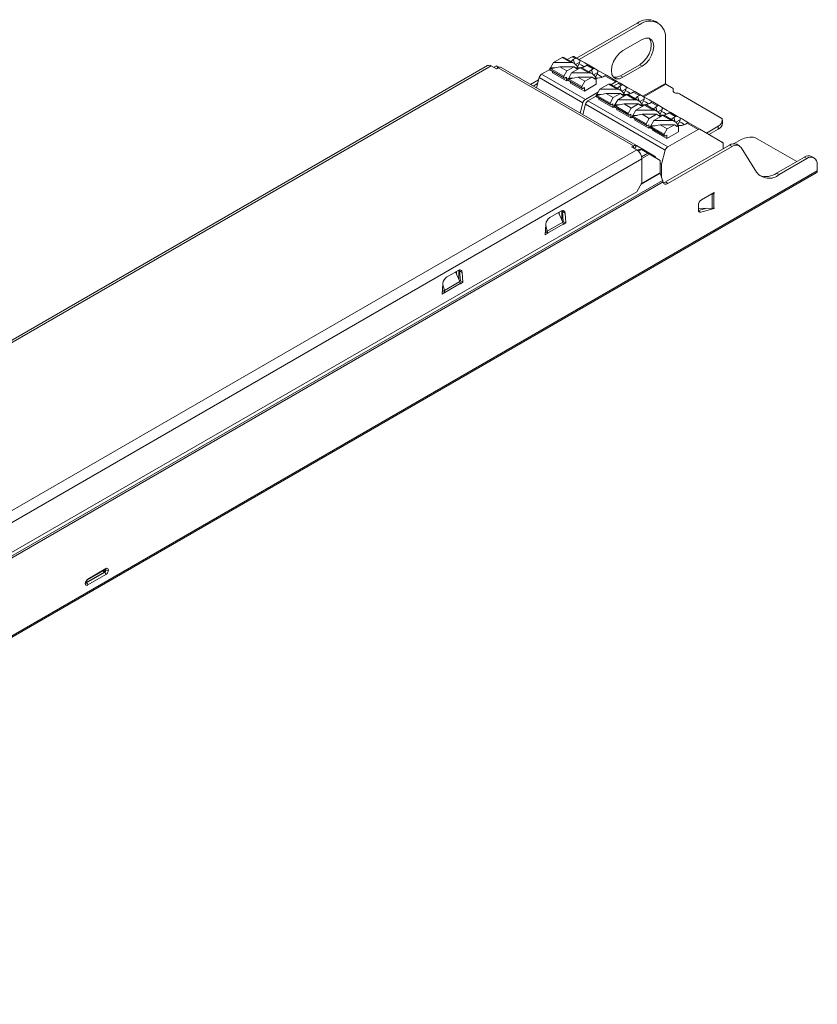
# Model space of a CAD drawing. Header units: millimetres. Extents: x -7 to 212, y -263 to -127.
# Tile 2 of 2: x 102 to 212, y -263 to -127. Entities that reach past the tile are written whole.
import ezdxf

# ---------------------------------------------------------------- set-up
doc = ezdxf.new("R2010")
doc.units = ezdxf.units.MM

msp = doc.modelspace()

# ---------------------------------------------------------------- linework, layer by layer
at = {"color": 7, "linetype": 'Continuous', "lineweight": 15}
for p, q in [((187.14, -127.62), (178.82, -132.42)), ((187.5, -127.82), (179.17, -132.63)), ((187.14, -127.62), (187.5, -127.82)), ((190, -127.57), (189.64, -127.37)), ((185.2, -131.39), (187.85, -129.86)), ((191.03, -129.86), (191.03, -135.9)), ((176.86, -132.35), (175.66, -133.04)), ((178.06, -133.04), (176.86, -132.35)), ((178.54, -133.18), (177.06, -132.33)), ((177.54, -132.61), (178.2, -132.23)), ((178.62, -132.48), (178.2, -132.23)), ((178.38, -132.62), (178.62, -132.48)), ((178.45, -132.21), (178.93, -132.48)), ((178.93, -132.48), (179.28, -132.69)), ((166.6, -133.46), (16.91, -219.87)), ((167.1, -133.51), (17.41, -219.92)), ((167.1, -133.51), (167.81, -133.92)), ((167.43, -133.7), (167.81, -133.47)), ((167.81, -133.47), (168.07, -133.76)), ((167.81, -133.47), (168.15, -133.67)), ((168.07, -133.77), (167.81, -133.92)), ((168.07, -133.77), (186.64, -144.49)), ((168.15, -133.67), (168.19, -133.71)), ((168.47, -133.73), (187.04, -144.45)), ((174.02, -134.64), (175.16, -133.98)), ((175.26, -133.76), (175.16, -133.82)), ((177.07, -134.92), (175.16, -133.82)), ((175.16, -133.82), (175.16, -133.98)), ((177.07, -135.09), (175.16, -133.98)), ((175.66, -133.04), (175.26, -133.76)), ((175.26, -133.88), (176.51, -133.62)), ((175.82, -133.76), (175.26, -133.76)), ((178.06, -133.04), (175.66, -133.04)), ((177.5, -134.19), (176.51, -133.62)), ((178.48, -133.62), (176.51, -133.62)), ((177.5, -134.19), (178.48, -133.62)), ((179.34, -133.78), (178.14, -134.47)), ((178.48, -133.62), (178.88, -133.88)), ((179.26, -132.97), (178.69, -133.29)), ((179.02, -133.76), (178.7, -133.76)), ((178.88, -133.88), (179.05, -133.78)), ((179.02, -133.76), (178.89, -133.52)), ((178.95, -133.63), (179.19, -133.21)), ((179.05, -133.78), (179.02, -133.76)), ((179.05, -133.94), (179.05, -133.78)), ((180.53, -134.47), (179.34, -133.78)), ((181.01, -134.61), (179.54, -133.76)), ((180.25, -133.42), (180.01, -133.56)), ((181.1, -133.91), (180.25, -133.42)), ((180.45, -133.36), (181.4, -133.91)), ((180.86, -134.05), (181.1, -133.91)), ((181.4, -133.91), (181.76, -134.12)), ((187.5, -133.33), (184.84, -134.86)), ((187.85, -133.54), (185.2, -135.07)), ((187.5, -133.33), (187.85, -133.54)), ((173.31, -136.53), (173.69, -135.1)), ((179.7, -138.57), (173.69, -135.1)), ((174.02, -134.64), (180.03, -138.11)), ((175.21, -134.08), (177.11, -135.18)), ((175.52, -134.26), (175.52, -134.43)), ((177.43, -135.54), (175.52, -134.43)), ((177.07, -134.92), (177.5, -134.19)), ((177.07, -135.09), (177.07, -134.92)), ((177.21, -135.17), (177.43, -135.05)), ((177.43, -135.54), (177.43, -135.05)), ((177.74, -135.19), (177.64, -135.25)), ((179.55, -136.35), (177.64, -135.25)), ((177.64, -135.25), (177.64, -135.41)), ((178.14, -134.47), (177.74, -135.19)), ((177.74, -135.31), (178.99, -135.05)), ((178.3, -135.19), (177.74, -135.19)), ((180.53, -134.47), (178.14, -134.47)), ((179.97, -135.62), (178.99, -135.05)), ((180.96, -135.05), (178.99, -135.05)), ((179.97, -135.62), (180.96, -135.05)), ((180.96, -135.05), (181.36, -135.31)), ((181.17, -134.72), (181.73, -134.4)), ((181.5, -135.19), (181.18, -135.19)), ((181.36, -135.31), (181.53, -135.21)), ((181.5, -135.19), (181.37, -134.95)), ((181.67, -134.64), (181.43, -135.06)), ((181.53, -135.21), (181.5, -135.19)), ((181.53, -136.03), (181.53, -135.21)), ((182.48, -134.99), (182.72, -134.85)), ((182.72, -134.85), (184.21, -135.7)), ((182.92, -134.79), (184.46, -135.68)), ((184.84, -134.86), (185.2, -135.07)), ((173.6, -135.43), (172.51, -136.06)), ((173.47, -135.92), (172.86, -136.27)), ((177.64, -135.41), (177.43, -135.54)), ((179.55, -136.52), (177.64, -135.41)), ((177.68, -135.51), (179.59, -136.61)), ((177.99, -135.69), (177.99, -135.86)), ((179.9, -136.96), (177.99, -135.86)), ((179.55, -136.35), (179.97, -135.62)), ((179.55, -136.52), (179.55, -136.35)), ((179.69, -136.6), (179.9, -136.47)), ((181.53, -136.03), (179.9, -136.96)), ((179.9, -136.96), (179.9, -136.47)), ((182.03, -136.72), (181.63, -137.44)), ((183.22, -136.03), (182.03, -136.72)), ((184.42, -136.72), (182.03, -136.72)), ((184.42, -136.72), (183.22, -136.03)), ((184.9, -136.86), (183.42, -136.01)), ((184.21, -135.7), (183.55, -136.08)), ((183.91, -136.28), (184.56, -135.91)), ((184.46, -135.68), (184.81, -135.88)), ((184.99, -136.15), (184.56, -135.91)), ((184.75, -136.29), (184.99, -136.15)), ((184.81, -135.88), (185.29, -136.16)), ((185.62, -136.64), (185.06, -136.97)), ((185.29, -136.16), (185.65, -136.36)), ((191.1, -136.02), (192.09, -136.59)), ((192.09, -136.59), (192.09, -136.96)), ((181.83, -137.08), (180.03, -138.11)), ((180.39, -138.32), (181.53, -137.66)), ((181.63, -137.44), (181.53, -137.5)), ((183.44, -138.6), (181.53, -137.5)), ((181.53, -137.5), (181.53, -137.66)), ((183.44, -138.76), (181.53, -137.66)), ((181.57, -137.75), (183.48, -138.85)), ((181.63, -137.55), (182.88, -137.29)), ((182.18, -137.44), (181.63, -137.44)), ((181.88, -137.93), (181.88, -138.11)), ((183.86, -137.86), (182.88, -137.29)), ((184.85, -137.29), (182.88, -137.29)), ((183.44, -138.6), (183.86, -137.86)), ((183.86, -137.86), (184.85, -137.29)), ((185.7, -137.45), (184.5, -138.15)), ((184.85, -137.29), (185.25, -137.55)), ((185.39, -137.44), (185.07, -137.44)), ((185.39, -137.44), (185.25, -137.2)), ((185.25, -137.55), (185.42, -137.45)), ((185.32, -137.31), (185.56, -136.89)), ((185.42, -137.45), (185.39, -137.44)), ((185.42, -137.62), (185.42, -137.45)), ((186.9, -138.15), (185.7, -137.45)), ((187.37, -138.29), (185.9, -137.43)), ((186.61, -137.09), (186.37, -137.23)), ((187.46, -137.58), (186.61, -137.09)), ((186.81, -137.04), (187.76, -137.59)), ((187.22, -137.72), (187.46, -137.58)), ((187.53, -138.4), (188.1, -138.07)), ((187.76, -137.59), (188.12, -137.79)), ((198.81, -140.71), (192.96, -137.33)), ((179.7, -138.57), (179.32, -140)), ((179.68, -140.2), (180.06, -138.78)), ((191.02, -145.1), (180.06, -138.78)), ((180.39, -138.32), (191.35, -144.64)), ((183.79, -139.21), (181.88, -138.11)), ((183.44, -138.76), (183.44, -138.6)), ((183.58, -138.84), (183.79, -138.72)), ((183.79, -139.21), (183.79, -138.72)), ((184, -139.09), (183.79, -139.21)), ((184.1, -138.87), (184, -138.92)), ((185.91, -140.03), (184, -138.92)), ((184, -138.92), (184, -139.09)), ((185.91, -140.19), (184, -139.09)), ((184.04, -139.18), (185.95, -140.28)), ((184.5, -138.15), (184.1, -138.87)), ((184.1, -138.98), (185.35, -138.72)), ((184.66, -138.87), (184.1, -138.87)), ((184.36, -139.36), (184.36, -139.54)), ((186.9, -138.15), (184.5, -138.15)), ((186.34, -139.29), (185.35, -138.72)), ((187.32, -138.72), (185.35, -138.72)), ((185.91, -140.03), (186.34, -139.29)), ((186.34, -139.29), (187.32, -138.72)), ((188.17, -138.88), (186.98, -139.57)), ((187.32, -138.72), (187.72, -138.98)), ((187.86, -138.87), (187.54, -138.87)), ((187.72, -138.98), (187.89, -138.88)), ((187.86, -138.87), (187.73, -138.63)), ((188.03, -138.32), (187.79, -138.74)), ((187.89, -138.88), (187.86, -138.87)), ((187.89, -139.05), (187.89, -138.88)), ((189.37, -139.57), (188.17, -138.88)), ((189.85, -139.71), (188.37, -138.86)), ((189.09, -138.52), (188.85, -138.66)), ((189.94, -139.01), (189.09, -138.52)), ((189.29, -138.46), (190.24, -139.01)), ((189.7, -139.15), (189.94, -139.01)), ((190.24, -139.01), (190.6, -139.22)), ((186.27, -140.64), (184.36, -139.54)), ((185.91, -140.19), (185.91, -140.03)), ((186.05, -140.27), (186.27, -140.15)), ((186.27, -140.64), (186.27, -140.15)), ((186.48, -140.52), (186.27, -140.64)), ((186.58, -140.3), (186.48, -140.35)), ((188.39, -141.45), (186.48, -140.35)), ((186.48, -140.35), (186.48, -140.52)), ((188.39, -141.62), (186.48, -140.52)), ((186.52, -140.61), (188.43, -141.71)), ((186.98, -139.57), (186.58, -140.3)), ((186.58, -140.41), (187.83, -140.15)), ((187.13, -140.3), (186.58, -140.3)), ((189.37, -139.57), (186.98, -139.57)), ((188.81, -140.72), (187.83, -140.15)), ((189.8, -140.15), (187.83, -140.15)), ((188.39, -141.45), (188.81, -140.72)), ((188.81, -140.72), (189.8, -140.15)), ((190.65, -140.31), (189.45, -141)), ((189.8, -140.15), (190.2, -140.41)), ((190.01, -139.83), (190.57, -139.5)), ((190.34, -140.3), (190.02, -140.3)), ((190.34, -140.3), (190.2, -140.05)), ((190.2, -140.41), (190.37, -140.31)), ((190.51, -139.75), (190.27, -140.17)), ((190.37, -140.31), (190.34, -140.3)), ((190.37, -140.48), (190.37, -140.31)), ((191.85, -141), (190.65, -140.31)), ((192.32, -141.14), (190.85, -140.29)), ((191.56, -139.95), (191.32, -140.09)), ((192.41, -140.44), (191.56, -139.95)), ((191.76, -139.89), (192.71, -140.44)), ((192.17, -140.58), (192.41, -140.44)), ((192.71, -140.44), (193.07, -140.65)), ((186.83, -140.79), (186.83, -140.97)), ((188.74, -142.07), (186.83, -140.97)), ((188.39, -141.62), (188.39, -141.45)), ((188.53, -141.7), (188.74, -141.58)), ((188.74, -142.07), (188.74, -141.58)), ((188.95, -141.94), (188.74, -142.07)), ((189.05, -141.72), (188.95, -141.78)), ((190.86, -142.88), (188.95, -141.78)), ((188.95, -141.78), (188.95, -141.94)), ((190.86, -143.05), (188.95, -141.94)), ((188.99, -142.04), (190.9, -143.14)), ((189.45, -141), (189.05, -141.72)), ((189.05, -141.84), (190.3, -141.58)), ((189.61, -141.72), (189.05, -141.72)), ((191.85, -141), (189.45, -141)), ((191.29, -142.15), (190.3, -141.58)), ((192.27, -141.58), (190.3, -141.58)), ((191.29, -142.15), (192.27, -141.58)), ((192.27, -141.58), (192.67, -141.84)), ((192.48, -141.25), (193.05, -140.93)), ((192.81, -141.72), (192.49, -141.72)), ((192.67, -141.84), (192.84, -141.74)), ((192.81, -141.72), (192.68, -141.48)), ((192.98, -141.17), (192.74, -141.59)), ((192.84, -141.74), (192.81, -141.72)), ((192.84, -142.56), (192.84, -141.74)), ((193.8, -141.52), (194.04, -141.38)), ((194.04, -141.38), (195.52, -142.23)), ((194.24, -141.32), (195.77, -142.21)), ((198.28, -141.8), (196.67, -142.73)), ((198.28, -142.2), (198.28, -141.8)), ((198.87, -141.39), (198.87, -140.98)), ((189.31, -142.22), (189.31, -142.39)), ((191.22, -143.5), (189.31, -142.39)), ((190.86, -142.88), (191.29, -142.15)), ((190.86, -143.05), (190.86, -142.88)), ((191, -143.13), (191.22, -143.01)), ((192.84, -142.56), (191.22, -143.5)), ((191.22, -143.5), (191.22, -143.01)), ((195.52, -142.23), (191.35, -144.64)), ((195.77, -142.21), (198.89, -144.01)), ((198.28, -142.2), (197.02, -142.93)), ((209.09, -146.65), (203.33, -143.32)), ((186.64, -144.49), (186.39, -144.64)), ((186.39, -144.64), (187.09, -145.05)), ((189.55, -145.9), (187.04, -144.45)), ((191.04, -149.46), (199.83, -144.38)), ((191.39, -149.67), (200.19, -144.59)), ((198.99, -144.87), (198.99, -144.24)), ((200.19, -144.59), (199.83, -144.38)), ((201.46, -143.63), (200.5, -144.19)), ((201.19, -144.49), (200.83, -144.28)), ((201.44, -144.73), (203.54, -148.09)), ((187.09, -145.05), (37.4, -231.46)), ((187.2, -145.12), (187.43, -144.98)), ((187.34, -145.24), (187.75, -145)), ((187.75, -145), (187.43, -144.98)), ((188.64, -145.51), (187.75, -145)), ((190.33, -146.49), (188.85, -145.64)), ((191.02, -145.1), (190.51, -147.01)), ((210.13, -146.04), (206.31, -148.25)), ((210.48, -146.25), (210.13, -146.04)), ((211.48, -146.15), (211.13, -145.94)), ((187.8, -146.27), (38.11, -232.69)), ((187.8, -146.27), (187.8, -149.57)), ((190.33, -148.21), (190.33, -146.49)), ((190.33, -146.9), (190.51, -147.01)), ((190.51, -147.01), (190.51, -148.8)), ((210.48, -146.25), (206.66, -148.45)), ((211.9, -147.94), (211.9, -147.06)), ((13.78, -262.51), (211.77, -148.22)), ((211.9, -147.94), (13.91, -262.24)), ((190.64, -149.23), (190.33, -148.24)), ((206.66, -148.45), (206.31, -148.25)), ((35.08, -239.05), (190.65, -149.24)), ((35.1, -239.28), (190.71, -149.45)), ((187.8, -149.57), (187.09, -150.79)), ((190.65, -149.24), (190.64, -149.23)), ((191.04, -149.46), (191.39, -149.67)), ((38.81, -236.39), (187.09, -150.79)), ((197.75, -150.9), (195.99, -151.92)), ((197.47, -151.1), (197.37, -151.12)), ((197.47, -153.1), (197.47, -151.1)), ((197.75, -150.98), (197.68, -150.94)), ((197.75, -150.98), (197.69, -151.02)), ((197.69, -153.04), (197.69, -151.02)), ((197.75, -150.98), (197.75, -150.9)), ((195.56, -153.32), (195.56, -152.66)), ((176.68, -153.46), (175.16, -154.33)), ((176.94, -155), (176.34, -153.65)), ((176.45, -153.59), (176.45, -153.91)), ((176.81, -153.4), (176.81, -154.7)), ((177.24, -153.73), (176.89, -153.52)), ((177, -154.87), (176.89, -153.52)), ((177.35, -155.07), (177.24, -153.73)), ((197.47, -153.1), (195.56, -153.05)), ((195.56, -153.06), (195.58, -153.05)), ((196.74, -153.08), (195.57, -153.4)), ((197.74, -153.11), (195.88, -153.61)), ((197.74, -153.11), (197.64, -153.06)), ((197.75, -153.02), (197.69, -153.04)), ((197.74, -153.11), (197.75, -153.02)), ((174.6, -155.25), (174.49, -156.73)), ((174.58, -155.46), (174.8, -156.23)), ((174.8, -156.23), (176.94, -155)), ((174.85, -156.49), (176.99, -155.25)), ((177, -154.87), (176.91, -154.93)), ((177, -155.31), (176.99, -155.25)), ((177.35, -155.07), (177, -154.87)), ((177.35, -155.07), (177, -155.31)), ((174.8, -156.23), (174.49, -156.24)), ((174.85, -156.49), (174.49, -156.29)), ((174.84, -156.56), (174.49, -156.73)), ((174.84, -156.56), (174.52, -156.37)), ((174.85, -156.49), (174.84, -156.56)), ((162.54, -161.62), (161.02, -162.5)), ((162.8, -163.16), (162.19, -161.82)), ((162.31, -161.75), (162.31, -162.08)), ((162.66, -161.56), (162.66, -162.86)), ((163.1, -161.89), (162.75, -161.69)), ((162.86, -163.03), (162.75, -161.69)), ((163.21, -163.24), (163.1, -161.89)), ((160.45, -163.42), (160.35, -164.89)), ((160.44, -163.62), (160.66, -164.4)), ((160.66, -164.4), (162.8, -163.16)), ((160.7, -164.66), (162.85, -163.42)), ((162.86, -163.03), (162.77, -163.09)), ((162.86, -163.48), (162.85, -163.42)), ((163.21, -163.24), (162.86, -163.03)), ((163.21, -163.24), (162.86, -163.48)), ((160.66, -164.4), (160.35, -164.41)), ((160.7, -164.66), (160.35, -164.45)), ((160.7, -164.72), (160.35, -164.89)), ((160.7, -164.72), (160.37, -164.53)), ((160.7, -164.66), (160.7, -164.72)), ((111.61, -204.16), (114.09, -202.73)), ((111.66, -204.05), (114.14, -202.62)), ((114.14, -202.82), (114.07, -202.78)), ((113.89, -203.09), (111.42, -204.52)), ((111.49, -204.56), (113.96, -203.13)), ((114.14, -203.44), (111.66, -204.86)), ((113.96, -203.13), (113.89, -203.09)), ((111.42, -204.52), (111.49, -204.56))]:
    msp.add_line(p, q, dxfattribs=at)
at = {"color": 8, "linetype": 'Continuous', "lineweight": 15}
for p, q in [((178.59, -133.22), (178.38, -132.62)), ((181.06, -134.64), (180.86, -134.05)), ((184.95, -136.89), (184.75, -136.29)), ((191.03, -135.9), (187.93, -137.68)), ((191.1, -136.02), (188.08, -137.77)), ((187.43, -138.32), (187.22, -137.72)), ((189.9, -139.75), (189.7, -139.15)), ((192.38, -141.18), (192.17, -140.58)), ((186.64, -144.79), (186.64, -144.49)), ((186.8, -144.88), (187.04, -144.45)), ((187.77, -146.02), (188.64, -145.51)), ((187.8, -146.24), (188.85, -145.64)), ((189.49, -146.01), (189.55, -145.9)), ((187.68, -149.77), (190.33, -148.24)), ((187.71, -149.71), (190.33, -148.21)), ((197.45, -151.07), (197.47, -151.1)), ((197.62, -150.98), (197.69, -151.02)), ((176.45, -153.59), (176.45, -153.91)), ((195.88, -153.61), (195.58, -153.44)), ((114.03, -202.77), (114.07, -202.78)), ((114.06, -202.75), (114.07, -202.78)), ((111.39, -204.5), (111.42, -204.52)), ((111.42, -204.52), (111.39, -204.53))]:
    msp.add_line(p, q, dxfattribs=at)
at = {"color": 7, "linetype": 'Continuous', "lineweight": 15, "flags": 128}
for points in [[(187.5, -133.33), (187.99, -132.96), (188.43, -132.44), (188.78, -131.83), (189.01, -131.19), (189.09, -130.58), (189.01, -130.05), (188.78, -129.67)], [(187.85, -133.54), (188.34, -133.16), (188.78, -132.65), (189.14, -132.04), (189.36, -131.39), (189.44, -130.78), (189.36, -130.26), (189.14, -129.88), (188.78, -129.67), (188.34, -129.67), (187.85, -129.86)], [(178.08, -132.92), (178.13, -132.83), (178.38, -132.62)], [(185.2, -131.39), (184.71, -131.77), (184.26, -132.28), (183.91, -132.89), (183.68, -133.54), (183.61, -134.15), (183.68, -134.67), (183.91, -135.05), (184.26, -135.26), (184.71, -135.26), (185.2, -135.07)], [(168.15, -133.67), (168.19, -133.69), (168.21, -133.71)], [(179.89, -133.62), (179.49, -133.38), (179.2, -133.22), (179.18, -133.21)], [(180.44, -133.36), (179.95, -133.08), (179.53, -132.83), (179.28, -132.69)], [(180.56, -134.35), (180.61, -134.26), (180.86, -134.05)], [(181.68, -134.65), (181.96, -134.81), (182.36, -135.04)], [(181.75, -134.11), (182.01, -134.26), (182.43, -134.5), (182.92, -134.79)], [(183.91, -135.05), (184.35, -135.06), (184.84, -134.86)], [(184.44, -136.59), (184.5, -136.51), (184.75, -136.29)], [(186.81, -137.03), (186.32, -136.75), (185.89, -136.51), (185.64, -136.36)], [(186.25, -137.29), (185.85, -137.06), (185.56, -136.89), (185.55, -136.88)], [(186.92, -138.02), (186.97, -137.94), (187.22, -137.72)], [(188.11, -137.79), (188.37, -137.93), (188.79, -138.18), (189.28, -138.46)], [(192.6, -137.25), (192.5, -137.24), (192.41, -137.23), (192.32, -137.2), (192.24, -137.17), (192.18, -137.12), (192.13, -137.07), (192.1, -137.02), (192.09, -136.96)], [(188.04, -138.32), (188.33, -138.49), (188.73, -138.72)], [(189.39, -139.45), (189.45, -139.36), (189.7, -139.15)], [(190.59, -139.22), (190.84, -139.36), (191.27, -139.61), (191.76, -139.89)], [(190.52, -139.75), (190.8, -139.92), (191.2, -140.15)], [(191.87, -140.88), (191.92, -140.79), (192.17, -140.58)], [(193.06, -140.64), (193.32, -140.79), (193.74, -141.04), (194.23, -141.32)], [(192.99, -141.18), (193.28, -141.34), (193.68, -141.58)], [(188.85, -145.64), (188.78, -145.6), (188.71, -145.56), (188.64, -145.51)], [(191.39, -149.67), (191.27, -149.72), (191.16, -149.75), (191.06, -149.76), (190.96, -149.75), (190.87, -149.7), (190.8, -149.64), (190.74, -149.55), (190.71, -149.45)], [(176.68, -153.46), (176.78, -153.41), (176.89, -153.38), (176.98, -153.38), (177.06, -153.41), (177.13, -153.46), (177.19, -153.53), (177.23, -153.62), (177.24, -153.73)], [(176.86, -153.38), (176.87, -153.41), (176.89, -153.52)], [(195.88, -153.61), (195.81, -153.62), (195.75, -153.62), (195.7, -153.6), (195.65, -153.57), (195.61, -153.52), (195.58, -153.46), (195.57, -153.4), (195.56, -153.32)], [(162.54, -161.62), (162.64, -161.57), (162.74, -161.55), (162.84, -161.55), (162.92, -161.57), (162.99, -161.62), (163.05, -161.69), (163.08, -161.78), (163.1, -161.89)], [(162.72, -161.55), (162.73, -161.58), (162.75, -161.69)]]:
    msp.add_lwpolyline(points, dxfattribs=at)
at = {"color": 7, "linetype": 'Continuous', "lineweight": 15}
for centre, radius, start, end in [((188.61, -129.66), 2.51, 65.6929, 125.6176), ((188.88, -129.51), 2.18, 350.786, 129.2033), ((176.98, -132.52), 0.201, 65.6929, 125.6176), ((178.35, -132.44), 0.251, 65.686, 125.6182), ((178.77, -132.73), 0.295, 58.2266, 119.8189), ((166.81, -133.92), 0.503, 54.3824, 114.3071), ((168.3, -134.09), 0.402, 65.686, 125.6182), ((175.26, -134), 0.0959, 172.7442, 235.9436), ((178.02, -134.07), 1.02, 31.9936, 88.0063), ((179.2, -131.98), 1.77, 263.5867, 297.2093), ((179.45, -133.94), 0.201, 65.6929, 125.6176), ((180.41, -133.61), 0.253, 81.3984, 129.4191), ((181.25, -134.16), 0.295, 58.2266, 119.8189), ((174.45, -135.3), 0.782, 122.8922, 165.4815), ((177.16, -135.1), 0.0873, 170.786, 309.2033), ((180.5, -135.49), 1.02, 31.9936, 88.0063), ((181.67, -133.41), 1.77, 263.5867, 297.2093), ((182.89, -135.04), 0.253, 81.3984, 129.4191), ((177.73, -135.43), 0.0959, 172.7442, 235.9436), ((179.63, -136.53), 0.0873, 170.786, 309.2033), ((183.34, -136.19), 0.201, 65.6929, 125.6176), ((184.36, -135.91), 0.251, 65.686, 125.6182), ((184.39, -137.74), 1.02, 31.9936, 88.0063), ((184.71, -136.11), 0.251, 65.686, 125.6182), ((185.13, -136.41), 0.295, 58.2266, 119.8189), ((191.18, -135.89), 0.154, 182.6055, 237.3945), ((181.62, -137.67), 0.0959, 172.7442, 235.9436), ((185.56, -135.66), 1.77, 263.5867, 297.2093), ((185.82, -137.62), 0.201, 65.6929, 125.6176), ((186.77, -137.29), 0.253, 81.3984, 129.4191), ((187.61, -137.84), 0.295, 58.2266, 119.8189), ((192.62, -137.97), 0.724, 61.9903, 91.4796), ((180.46, -138.77), 0.782, 122.8922, 165.4815), ((180.81, -138.97), 0.782, 122.8922, 165.4815), ((183.52, -138.77), 0.0873, 170.786, 309.2033), ((184.1, -139.1), 0.0959, 172.7442, 235.9436), ((186.86, -139.17), 1.02, 31.9936, 88.0063), ((188.04, -137.08), 1.77, 263.5867, 297.2093), ((188.29, -139.05), 0.201, 65.6929, 125.6176), ((189.25, -138.71), 0.253, 81.3984, 129.4191), ((190.08, -139.26), 0.295, 58.2266, 119.8189), ((186, -140.2), 0.0873, 170.786, 309.2033), ((186.57, -140.53), 0.0959, 172.7442, 235.9436), ((189.34, -140.6), 1.02, 31.9936, 88.0063), ((190.51, -138.51), 1.77, 263.5867, 297.2093), ((190.77, -140.48), 0.201, 65.6929, 125.6176), ((191.72, -140.14), 0.253, 81.3984, 129.4191), ((192.56, -140.69), 0.295, 58.2266, 119.8189), ((197.96, -140.97), 0.889, 291.1238, 16.3665), ((188.47, -141.63), 0.0873, 170.786, 309.2033), ((189.05, -141.96), 0.0959, 172.7442, 235.9436), ((191.81, -142.03), 1.02, 31.9936, 88.0063), ((192.99, -139.94), 1.77, 263.5867, 297.2093), ((194.2, -141.57), 0.253, 81.3984, 129.4191), ((197.91, -141.32), 0.961, 292.8178, 355.862), ((190.95, -143.06), 0.0873, 170.786, 309.2033), ((195.67, -142.44), 0.251, 65.686, 125.6182), ((202.87, -146.34), 3.05, 81.2471, 117.4226), ((186.88, -144.82), 0.402, 65.686, 125.6182), ((191.77, -145.3), 0.782, 122.8922, 165.4815), ((198.74, -144.21), 0.252, 354.3796, 54.302), ((200.42, -145.2), 1.01, 65.6738, 125.6366), ((200.74, -145.26), 0.87, 37.061, 129.6418), ((186.26, -146.34), 1.54, 2.6055, 57.3945), ((189.37, -146.19), 0.342, 9.8686, 57.1598), ((210.71, -146.86), 1.01, 65.6929, 125.6176), ((211.03, -146.92), 0.873, 350.786, 129.2033), ((190.45, -148.21), 0.124, 180.7767, 198.1169), ((205.28, -146.78), 2.17, 217.061, 309.6418), ((204.82, -146.12), 2.6, 251.5201, 305.1174), ((211.61, -147.98), 0.288, 304.0564, 7.2558), ((190.69, -148.91), 0.654, 274.6627, 301.7343), ((197.33, -150.37), 0.748, 281.2175, 299.1668), ((196.48, -152.7), 0.922, 122.6055, 177.3945), ((175.83, -155.38), 1.24, 122.8009, 174.311), ((161.69, -163.54), 1.24, 122.8009, 174.311), ((113.68, -202.77), 0.384, 302.6055, 357.3945), ((113.75, -202.81), 0.384, 302.6055, 357.3945), ((114.28, -202.79), 0.218, 350.786, 129.2033), ((113.72, -202.79), 0.768, 302.6055, 357.3945), ((114.32, -202.48), 0.384, 242.6097, 297.3903), ((112.08, -204.7), 0.768, 122.6055, 177.3945), ((113.75, -203.45), 0.384, 2.6055, 57.3945), ((111.53, -204.7), 0.218, 170.786, 309.2033), ((111.28, -204.88), 0.384, 2.6055, 57.3945)]:
    msp.add_arc(centre, radius, start, end, dxfattribs=at)
at = {"color": 8, "linetype": 'Continuous', "lineweight": 15}
for centre, radius, start, end in [((114.09, -202.77), 0.373, 204.4092, 237.7313), ((114.02, -202.63), 0.12, 304.0564, 7.2558), ((114, -202.81), 0.136, 355.5684, 41.6078), ((111.54, -204.06), 0.126, 305.8111, 5.6105), ((111.26, -204.55), 0.126, 294.3809, 354.2337), ((111.41, -204.45), 0.136, 258.3318, 304.4346)]:
    msp.add_arc(centre, radius, start, end, dxfattribs=at)
at = {"color": 7, "linetype": 'Continuous', "lineweight": 15}
for points in [[(179.26, -132.97), (179.24, -133.05), (179.22, -133.13), (179.19, -133.21)], [(179.28, -132.69), (179.28, -132.78), (179.27, -132.87), (179.26, -132.97)], [(181.73, -134.4), (181.71, -134.48), (181.69, -134.56), (181.67, -134.64)], [(181.76, -134.12), (181.75, -134.21), (181.74, -134.3), (181.73, -134.4)], [(185.62, -136.64), (185.6, -136.72), (185.58, -136.81), (185.56, -136.89)], [(185.65, -136.36), (185.64, -136.46), (185.63, -136.55), (185.62, -136.64)], [(188.1, -138.07), (188.08, -138.15), (188.05, -138.24), (188.03, -138.32)], [(188.12, -137.79), (188.11, -137.88), (188.11, -137.98), (188.1, -138.07)], [(190.6, -139.22), (190.59, -139.31), (190.58, -139.41), (190.57, -139.5)], [(190.57, -139.5), (190.55, -139.58), (190.53, -139.66), (190.51, -139.75)], [(193.07, -140.65), (193.06, -140.74), (193.06, -140.83), (193.05, -140.93)], [(193.05, -140.93), (193.03, -141.01), (193, -141.09), (192.98, -141.17)], [(197.69, -153.04), (197.63, -153.07), (197.55, -153.09), (197.47, -153.1)], [(176.94, -155), (176.97, -155.09), (176.99, -155.18), (176.99, -155.25)], [(174.85, -156.49), (174.85, -156.41), (174.83, -156.32), (174.8, -156.23)], [(162.8, -163.16), (162.83, -163.25), (162.85, -163.34), (162.85, -163.42)], [(160.7, -164.66), (160.71, -164.58), (160.69, -164.49), (160.66, -164.4)]]:
    msp.add_open_spline(points, degree=3, dxfattribs=at)
for points, knots in [([(190.71, -149.45), (190.7, -149.44), (190.7, -149.42), (190.69, -149.4), (190.69, -149.39), (190.68, -149.37), (190.68, -149.35), (190.68, -149.34), (190.67, -149.32), (190.66, -149.3), (190.66, -149.28), (190.65, -149.26), (190.65, -149.24)], [0, 0, 0, 0, 0.0000629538, 0.0000629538, 0.0000629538, 0.0001259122, 0.0001259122, 0.0001259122, 0.0001894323, 0.0001894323, 0.0001894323, 0.0002539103, 0.0002539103, 0.0002539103, 0.0002539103]), ([(114.09, -202.73), (114.1, -202.73), (114.12, -202.72), (114.12, -202.72), (114.12, -202.72)], [0, 0, 0, 0, 0.593371, 1, 1, 1, 1]), ([(111.38, -204.56), (111.38, -204.54), (111.39, -204.5), (111.41, -204.42), (111.45, -204.33), (111.51, -204.25), (111.57, -204.19), (111.6, -204.17), (111.61, -204.16)], [0, 0, 0, 0, 0.156209, 0.319485, 0.498209, 0.685743, 0.853049, 1, 1, 1, 1]), ([(111.39, -204.59), (111.39, -204.59), (111.39, -204.59), (111.38, -204.57), (111.38, -204.56)], [0, 0, 0, 0, 0.539929, 1, 1, 1, 1])]:
    msp.add_open_spline(points, degree=3, knots=knots, dxfattribs=at)

doc.saveas('drawing.dxf')
